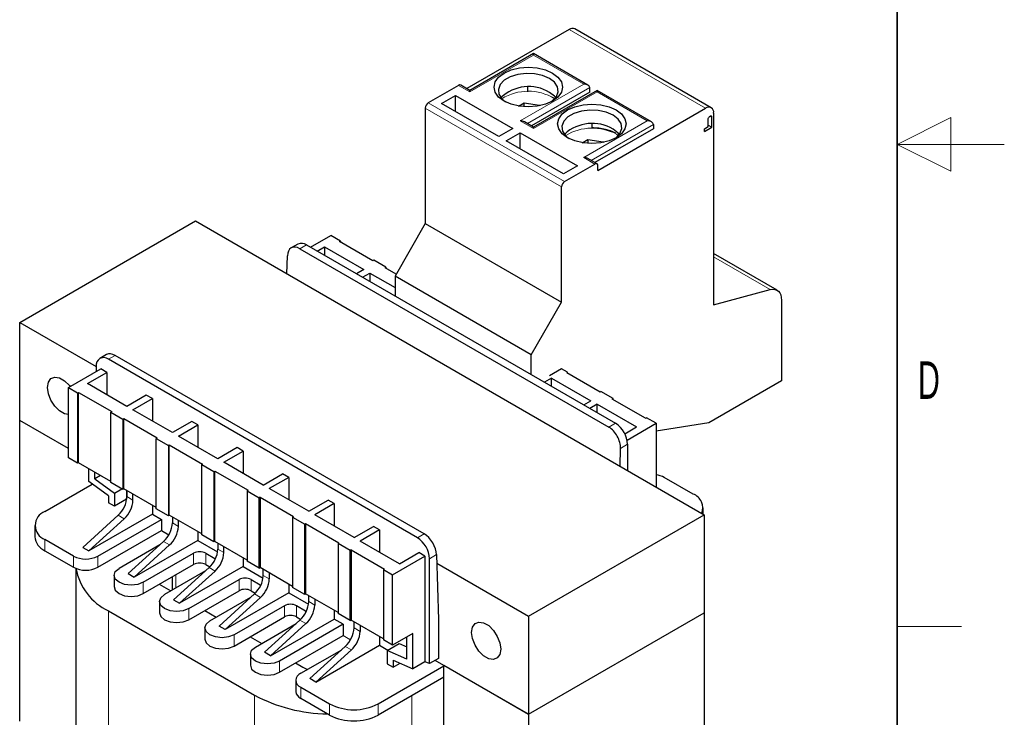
# Model space of a CAD drawing. Header units: millimetres. Extents: x 5 to 418, y 2 to 292.
# Tile 4 of 5: x 326 to 418, y 94 to 159. Entities that reach past the tile are written whole.
import ezdxf

# ---------------------------------------------------------------- set-up
doc = ezdxf.new("R2010")
doc.units = ezdxf.units.MM
doc.layers.add('SLD-0', color=7, linetype='Continuous')
doc.styles.add('SLDTEXTSTYLE0', font='TXT', dxfattribs={"width": 0.605})

msp = doc.modelspace()

# ---------------------------------------------------------------- linework, layer by layer
at = {"color": 7, "linetype": 'Continuous', "lineweight": 25}
for p, q in [((377.3696159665, 157.9735868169), (367.8136462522, 152.4570429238)), ((390.6374965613, 150.6793836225), (377.9095739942, 158.0270569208)), ((374.0320728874, 155.7250509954), (368.0923765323, 152.2961372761)), ((379.1272292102, 152.783679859), (374.0320728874, 155.7250509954)), ((367.0458581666, 152.7650239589), (364.2174305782, 151.1322074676)), ((368.0923765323, 152.2961372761), (367.2458418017, 152.7848313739)), ((365.4619390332, 151.0668946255), (366.7630154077, 151.817990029)), ((366.7630154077, 151.817990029), (372.1087424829, 148.7319674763)), ((366.7630154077, 150.3158020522), (366.7630154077, 151.817990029)), ((368.0923765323, 152.1608817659), (368.0923765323, 152.2961372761)), ((373.4663873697, 152.5846279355), (373.4663873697, 152.1469517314)), ((379.2929467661, 152.1281046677), (373.8381962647, 148.9791442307)), ((379.9717696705, 152.296137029), (374.0320733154, 148.8672233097)), ((379.2929467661, 152.1281046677), (379.2929467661, 152.5527082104)), ((385.0669259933, 149.3547658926), (379.9717696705, 152.296137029)), ((370.8076661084, 147.9808720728), (365.4619390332, 151.0668946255)), ((372.6353350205, 150.8317058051), (373.1704862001, 151.139870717)), ((373.1704862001, 151.139870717), (374.5976612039, 150.9180058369)), ((373.1704862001, 150.7675480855), (373.1704862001, 151.139870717)), ((374.5976612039, 150.9180058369), (374.6238541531, 150.8612889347)), ((374.5976612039, 150.8559861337), (374.5976612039, 150.9180058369)), ((363.9345883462, 150.6423140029), (363.9345883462, 139.8642746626)), ((380.0566229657, 144.829416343), (390.0975385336, 150.6259135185)), ((390.691509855, 149.8116465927), (390.5387891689, 149.8998103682)), ((390.6686936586, 149.8779574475), (390.606767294, 149.9137067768)), ((390.8612141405, 150.1849096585), (390.8612141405, 132.2781281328)), ((374.0320733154, 148.8672233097), (373.1875328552, 149.3547661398)), ((379.490936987, 149.1564552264), (379.490936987, 148.7862789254)), ((385.2326437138, 149.123794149), (385.2326437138, 148.6991906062)), ((390.3520970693, 148.9114534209), (390.3520970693, 149.5970478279)), ((390.3520981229, 149.0503895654), (390.691509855, 148.8544513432)), ((390.691509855, 148.8544513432), (390.691509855, 149.8116465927)), ((372.1087424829, 148.7319674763), (370.8076661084, 147.9808720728)), ((371.4864886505, 147.5889961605), (372.7875650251, 148.340091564)), ((372.7875650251, 148.340091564), (378.1332921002, 145.2540690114)), ((372.7875650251, 146.8379035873), (372.7875650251, 148.340091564)), ((376.9736365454, 148.1384272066), (376.9736365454, 148.2478316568)), ((385.2326437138, 148.6991906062), (379.7778932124, 145.5502301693)), ((381.8896091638, 148.1469264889), (381.9725236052, 148.0975792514)), ((390.0126863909, 148.7155158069), (390.3520970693, 148.9114534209)), ((390.0126863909, 148.4625748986), (390.691509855, 148.8544513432)), ((390.0126863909, 148.4625748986), (390.0126863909, 148.7155158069)), ((376.8322157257, 144.5029736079), (371.4864886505, 147.5889961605)), ((378.5750894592, 147.4027828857), (379.105142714, 147.710175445)), ((379.105142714, 147.710175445), (380.533665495, 147.4912210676)), ((379.105142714, 147.710175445), (379.105142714, 147.3389819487)), ((380.533665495, 147.4912210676), (380.5614328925, 147.4319407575)), ((380.533665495, 147.4263347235), (380.533665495, 147.4912210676)), ((376.9453531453, 143.7845341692), (379.7737807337, 145.4173506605)), ((379.9737643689, 145.4371580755), (379.1272296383, 145.9258521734)), ((378.1332921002, 145.2540690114), (376.8322157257, 144.5029736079)), ((380.0566229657, 144.829416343), (380.0566229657, 145.2540198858)), ((376.6625109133, 132.5166013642), (376.6625109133, 143.2946407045)), ((326.0619497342, 130.6376529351), (342.4668265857, 140.1079867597)), ((342.4668265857, 140.1079867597), (389.9844016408, 112.6766745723)), ((363.9345883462, 139.8642746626), (361.1061607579, 134.9652931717)), ((363.9345883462, 139.8642746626), (376.6625109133, 132.5166013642)), ((352.0472182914, 137.9506574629), (351.4134408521, 137.584785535)), ((353.2150337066, 137.6590723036), (355.1098959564, 138.7529529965)), ((356.0149921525, 138.2304520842), (355.1098959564, 138.7529529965)), ((355.930138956, 138.1814673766), (356.0149921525, 138.2304520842)), ((359.0414087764, 136.3853695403), (355.930138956, 138.1814673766)), ((356.0149921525, 138.2304520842), (356.0149921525, 138.132480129)), ((352.2249004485, 137.5122225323), (381.0748565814, 120.8574973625)), ((352.8471538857, 137.8714417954), (381.6971100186, 121.2167166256)), ((353.8372876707, 137.2998527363), (354.5159256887, 137.6916221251)), ((354.5159256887, 137.6916221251), (358.1928810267, 135.5689609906)), ((354.5159256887, 137.6916221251), (354.5159256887, 136.9080800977)), ((396.7825976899, 133.6378471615), (390.8612155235, 137.0561883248)), ((351.0051132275, 135.1789402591), (351.0541774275, 136.8361686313)), ((359.1262619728, 136.434354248), (359.0414087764, 136.3853695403)), ((360.2576330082, 135.7812276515), (359.1262619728, 136.434354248)), ((358.1928810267, 135.5689609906), (357.5142430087, 135.1771916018)), ((358.0799285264, 134.8506283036), (358.7585665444, 135.2423976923)), ((358.7585665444, 135.2423976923), (361.1061607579, 133.8871603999)), ((358.7585665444, 135.2423976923), (358.7585665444, 134.4588556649)), ((360.1727798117, 135.7322429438), (360.2576330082, 135.7812276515)), ((361.2049413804, 135.1363887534), (360.1727798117, 135.7322429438)), ((360.2576330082, 135.7812276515), (360.2576330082, 135.6832556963)), ((373.834083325, 127.6176198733), (361.1061607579, 134.9652931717)), ((361.1061607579, 134.9652931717), (361.1061607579, 133.1036167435)), ((390.8612141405, 132.2781281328), (396.1487027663, 133.6944862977)), ((373.834083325, 127.6176198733), (376.6625109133, 132.5166013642)), ((397.1968906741, 132.7221562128), (397.1968906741, 125.1741544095)), ((326.0619497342, 130.6376529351), (333.2178703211, 126.5066279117)), ((326.0619497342, 121.4923943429), (326.0619497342, 130.6376529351)), ((334.1830832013, 127.6379117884), (333.5493057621, 127.2720398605)), ((363.1991974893, 110.5380990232), (334.3492413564, 127.192824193)), ((363.8214509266, 110.8973182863), (334.9714947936, 127.5520434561)), ((373.834083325, 125.7559434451), (373.834083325, 127.6176198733)), ((330.6157165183, 124.5474516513), (333.6421341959, 126.2945653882)), ((332.3976262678, 124.9229996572), (334.2078197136, 125.9680020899)), ((333.2178703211, 126.5394877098), (333.2178703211, 126.0496425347)), ((334.2078197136, 125.9680020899), (333.6421341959, 126.2945653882)), ((334.2078197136, 125.9680020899), (334.2078197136, 123.8779969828)), ((376.6625109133, 126.3108932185), (375.531139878, 125.657766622)), ((377.2281959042, 125.9843302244), (376.6625109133, 126.3108932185)), ((377.2281959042, 125.9843302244), (377.1433427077, 125.9353455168)), ((377.2281959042, 125.8863582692), (377.2281959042, 125.9843302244)), ((375.7291289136, 125.4455005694), (375.0504908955, 125.0537311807)), ((375.7291289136, 125.4455005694), (379.4060842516, 123.3228394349)), ((375.7291289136, 124.661958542), (375.7291289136, 125.4455005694)), ((380.2546130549, 124.1392473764), (377.1433427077, 125.9353455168)), ((397.1968906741, 125.1741544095), (390.4086665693, 121.255396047)), ((330.6157165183, 124.5474516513), (331.464244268, 124.057607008)), ((330.6157165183, 117.9824594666), (330.6157165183, 124.5474516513)), ((336.0745816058, 122.8003385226), (332.3976262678, 124.9229996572)), ((380.2546130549, 124.1392473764), (380.3394662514, 124.188232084)), ((381.4708372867, 123.5351054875), (380.3394662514, 124.188232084)), ((331.464244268, 124.057607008), (331.5490974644, 124.1065917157)), ((331.464244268, 124.057607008), (331.464244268, 117.4926148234)), ((331.5490974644, 124.1065917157), (334.6603672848, 122.3104938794)), ((331.5490974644, 117.541599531), (331.5490974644, 124.1065917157)), ((337.8847750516, 123.8453409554), (336.0745816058, 122.8003385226)), ((336.6402671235, 122.4737752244), (338.4504605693, 123.5187776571)), ((338.4504605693, 123.5187776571), (337.8847750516, 123.8453409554)), ((338.4504605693, 123.5187776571), (338.4504605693, 121.4287725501)), ((378.7274462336, 122.9310700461), (379.4060842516, 123.3228394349)), ((381.4708372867, 123.5351054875), (381.3859840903, 123.4861207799)), ((384.4972539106, 121.6900229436), (381.3859840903, 123.4861207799)), ((381.4708372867, 123.4371335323), (381.4708372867, 123.5351054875)), ((334.6603672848, 122.3104938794), (334.5755140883, 122.2615091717)), ((340.3172224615, 120.3511140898), (336.6402671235, 122.4737752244)), ((379.9717697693, 122.9962761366), (379.2931317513, 122.6045067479)), ((379.9717697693, 122.9962761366), (383.6487251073, 120.8736150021)), ((379.9717697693, 122.2127341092), (379.9717697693, 122.9962761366)), ((330.6157165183, 118.8635607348), (326.0619497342, 121.4923943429)), ((326.0619497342, 93.4033918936), (326.0619497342, 121.4923943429)), ((334.5755140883, 122.2615091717), (335.7068851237, 121.6083825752)), ((334.5755140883, 115.6965169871), (334.5755140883, 122.2615091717)), ((335.7068851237, 121.6083825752), (335.7917383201, 121.6573672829)), ((335.7068851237, 121.6083825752), (335.7068851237, 115.0433903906)), ((335.7917383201, 121.6573672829), (338.9030086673, 119.8612691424)), ((335.7917383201, 115.0923750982), (335.7917383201, 121.6573672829)), ((342.1274159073, 121.3961165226), (340.3172224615, 120.3511140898)), ((342.6931008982, 121.0695535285), (342.1274159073, 121.3961165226)), ((384.4972539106, 121.6900229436), (384.5821071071, 121.7390076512)), ((385.4872033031, 121.216506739), (384.5821071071, 121.7390076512)), ((340.8829074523, 120.0245510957), (342.6931008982, 121.0695535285)), ((342.6931008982, 121.0695535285), (342.6931008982, 118.9795484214)), ((382.5647439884, 120.247846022), (383.6487251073, 120.8736150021)), ((382.7819540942, 119.6547996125), (385.4872033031, 121.216506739)), ((385.4872033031, 121.216506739), (385.4872033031, 115.2728504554)), ((390.4086665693, 121.255396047), (385.4872043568, 120.482784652)), ((338.9030086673, 119.8612691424), (338.8181554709, 119.8122844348)), ((338.8181554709, 119.8122844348), (339.9495259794, 119.1591581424)), ((338.8181554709, 113.2472922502), (338.8181554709, 119.8122844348)), ((344.5598627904, 117.9018899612), (340.8829074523, 120.0245510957)), ((339.9495259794, 119.1591581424), (340.0343791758, 119.2081428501)), ((339.9495259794, 119.1591581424), (339.9495259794, 112.5941659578)), ((340.0343791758, 119.2081428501), (343.1456492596, 117.4120448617)), ((340.0343791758, 112.6431506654), (340.0343791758, 119.2081428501)), ((346.3700562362, 118.9468923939), (344.5598627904, 117.9018899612)), ((345.125548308, 117.5753266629), (346.9357417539, 118.6203290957)), ((346.9357417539, 118.6203290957), (346.3700562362, 118.9468923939)), ((346.9357417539, 118.6203290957), (346.9357417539, 116.5303239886)), ((382.1178114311, 117.2179618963), (382.1668756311, 118.8751902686)), ((382.828481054, 119.2571269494), (382.828481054, 116.8076966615)), ((331.464244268, 117.4926148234), (330.6157165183, 117.9824594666)), ((331.5490974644, 117.541599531), (331.464244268, 117.4926148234)), ((334.575515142, 115.7944857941), (331.5490974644, 117.541599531)), ((332.5107631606, 115.781705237), (332.5107631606, 116.9864414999)), ((343.1456492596, 117.4120448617), (343.0607960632, 117.3630601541)), ((343.0607960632, 117.3630601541), (344.1921668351, 116.7099337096)), ((343.0607960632, 110.7980679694), (343.0607960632, 117.3630601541)), ((348.8025036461, 115.4526655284), (345.125548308, 117.5753266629)), ((333.0764486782, 116.031803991), (333.0764486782, 116.6598782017)), ((333.6204369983, 116.3458417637), (333.0764486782, 116.031803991)), ((333.0764486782, 116.031803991), (334.9149258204, 114.7051001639)), ((344.1921668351, 116.7099337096), (344.2770200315, 116.7589184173)), ((344.1921668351, 116.7099337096), (344.1921668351, 110.144941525)), ((344.2770200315, 116.7589184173), (347.3882898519, 114.962820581)), ((344.2770200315, 110.1939262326), (344.2770200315, 116.7589184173)), ((348.8025036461, 115.4526655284), (350.6126970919, 116.4976679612)), ((351.1783826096, 116.1711046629), (349.3681891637, 115.1261022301)), ((351.1783826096, 116.1711046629), (350.6126970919, 116.4976679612)), ((351.1783826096, 116.1711046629), (351.1783826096, 114.0810995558)), ((388.9378838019, 114.6181753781), (386.2508789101, 116.1693502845)), ((328.4095439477, 112.9853588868), (332.8408551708, 115.5435004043)), ((334.3492413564, 114.4550008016), (332.5107631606, 115.781705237)), ((335.7068851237, 115.0433903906), (334.5755140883, 115.6965169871)), ((334.9149258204, 114.7051001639), (335.6039077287, 115.1028409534)), ((335.7917383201, 115.0923750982), (335.7068851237, 115.0433903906)), ((338.8181554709, 113.3452616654), (335.7917383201, 115.0923750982)), ((336.0462968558, 114.9454231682), (336.0462968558, 114.1283307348)), ((336.0745816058, 114.9290974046), (336.0745816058, 114.3699223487)), ((347.3034366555, 114.9138358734), (347.3882898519, 114.962820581)), ((353.0451445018, 113.0034410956), (349.3681891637, 115.1261022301)), ((334.3492413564, 114.4550008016), (334.3492413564, 113.8017668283)), ((334.9149258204, 114.7051001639), (334.9149258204, 113.4752041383)), ((336.0462968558, 114.1283307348), (334.9149258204, 113.4752041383)), ((336.0462968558, 114.1283307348), (336.0559116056, 114.1227802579)), ((336.6402671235, 114.0433590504), (336.6402671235, 114.6025341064)), ((347.3034366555, 114.9138358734), (348.4348074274, 114.2607094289)), ((347.3034366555, 114.9138358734), (347.3034366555, 108.3488436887)), ((348.5196606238, 114.3096941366), (348.4348074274, 114.2607094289)), ((348.4348074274, 107.6957172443), (348.4348074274, 114.2607094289)), ((348.5196606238, 114.3096941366), (351.6309307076, 112.5135961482)), ((348.5196606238, 114.3096941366), (348.5196606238, 107.7447019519)), ((353.0451445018, 113.0034410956), (354.8553379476, 114.0484435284)), ((355.4210229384, 113.7218805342), (354.8553379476, 114.0484435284)), ((334.9149258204, 113.4752041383), (334.3492413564, 113.8017668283)), ((338.4504605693, 113.5575289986), (338.4504605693, 112.7404365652)), ((339.9495259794, 112.5941659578), (338.8181554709, 113.2472922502)), ((355.4210229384, 113.7218805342), (353.6108294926, 112.6768781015)), ((355.4210229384, 113.7218805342), (355.4210229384, 111.6318754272)), ((389.8751433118, 112.7397474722), (389.8751433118, 113.311922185)), ((335.2540214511, 112.6400259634), (331.9450776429, 109.6380855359)), ((338.4504605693, 112.7404365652), (332.5107631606, 109.3115222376)), ((332.5107631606, 109.3115222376), (335.8197069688, 112.3134626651)), ((333.3592909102, 108.8216775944), (339.298988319, 112.2505919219)), ((338.4504605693, 112.7404365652), (339.298988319, 112.2505919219)), ((339.298988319, 112.2505919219), (339.298988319, 111.2054190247)), ((340.0343791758, 112.6431506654), (339.9495259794, 112.5941659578)), ((343.0607963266, 110.8960372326), (340.0343791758, 112.6431506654)), ((340.3172224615, 112.4798729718), (340.3172224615, 111.9206979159)), ((351.5460775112, 112.4646114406), (351.6309307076, 112.5135961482)), ((351.5460775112, 112.4646114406), (352.6774480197, 111.8114851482)), ((351.5460775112, 112.4646114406), (351.5460775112, 105.8996192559)), ((357.2877848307, 110.5542169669), (353.6108294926, 112.6768781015)), ((373.5795247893, 103.2063407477), (389.9844016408, 112.6766745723)), ((389.9844016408, 112.6766745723), (389.9844016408, 103.5314159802)), ((327.4722854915, 111.679106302), (327.4722854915, 110.6339334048)), ((340.8829074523, 111.5941349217), (340.8829074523, 112.1533099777)), ((352.7623012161, 111.8604698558), (352.6774480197, 111.8114851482)), ((352.6774480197, 105.2464929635), (352.6774480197, 111.8114851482)), ((352.7623012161, 111.8604698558), (355.8735715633, 110.0643717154)), ((352.7623012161, 111.8604698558), (352.7623012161, 105.2954776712)), ((357.2877848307, 110.5542169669), (359.0979782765, 111.5992193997)), ((359.6636637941, 111.2726561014), (357.8534703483, 110.2276536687)), ((359.6636637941, 111.2726561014), (359.0979782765, 111.5992193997)), ((359.6636637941, 111.2726561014), (359.6636637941, 109.1826509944)), ((331.0965488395, 108.8216775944), (328.4095439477, 110.3728525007)), ((333.3592909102, 107.7765046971), (339.298988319, 111.2054190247)), ((339.298988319, 111.2054190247), (339.9872837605, 110.808074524)), ((342.6931008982, 111.1083048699), (342.6931008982, 110.2912124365)), ((344.1921668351, 110.144941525), (343.0607960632, 110.7980679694)), ((331.9450776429, 109.6380855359), (332.5107631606, 109.3115222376)), ((339.1570846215, 109.8827295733), (335.3391902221, 107.6787060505)), ((339.4966623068, 110.1908015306), (336.1877184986, 107.1888611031)), ((342.6931008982, 110.2912124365), (336.7534034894, 106.8622981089)), ((336.7534034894, 106.8622981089), (340.0623472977, 109.8642385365)), ((342.6931008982, 110.2912124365), (344.5411930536, 109.2243315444)), ((344.2770200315, 110.1939262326), (344.1921668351, 110.144941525)), ((347.3034370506, 108.4468128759), (344.2770200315, 110.1939262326)), ((344.5598627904, 110.0306488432), (344.5598627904, 109.4714737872)), ((345.125548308, 109.144910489), (345.125548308, 109.7040855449)), ((355.7887183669, 110.0153870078), (355.8735715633, 110.0643717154)), ((355.7887183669, 110.0153870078), (356.9200894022, 109.3622604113)), ((355.7887183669, 110.0153870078), (355.7887183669, 103.4503948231)), ((357.0049425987, 109.4112451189), (356.9200894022, 109.3622604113)), ((357.0049425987, 109.4112451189), (360.116212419, 107.6151472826)), ((357.0049425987, 109.4112451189), (357.0049425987, 102.8462529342)), ((361.5304256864, 108.1049925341), (357.8534703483, 110.2276536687)), ((328.4095439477, 109.3276796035), (331.0965488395, 107.7765046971)), ((337.6019317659, 106.3724531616), (342.2971212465, 109.0829283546)), ((343.4284912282, 109.0829277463), (344.2770192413, 108.593082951)), ((344.2770192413, 108.593082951), (344.3335199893, 108.5568246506)), ((346.9357417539, 108.6590804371), (346.9357417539, 107.8419880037)), ((356.9200894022, 102.7972682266), (356.9200894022, 109.3622604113)), ((360.8798869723, 107.0763179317), (363.9063046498, 108.8234316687)), ((361.5304256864, 108.1049925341), (363.3406191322, 109.1499949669)), ((363.9063046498, 108.8234316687), (363.3406191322, 109.1499949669)), ((363.9063046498, 108.8234316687), (363.9063046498, 98.963698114)), ((364.3305685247, 98.7800167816), (364.3305685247, 108.578509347)), ((364.9921739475, 108.9604460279), (365.1790962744, 102.8626409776)), ((331.3031516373, 107.6758779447), (331.3031516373, 85.0927180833)), ((337.6019317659, 105.3272802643), (342.2971212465, 108.0377554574)), ((343.7393026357, 107.7415774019), (340.4303588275, 104.7396369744)), ((346.9357417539, 107.8419880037), (340.9960443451, 104.4130736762)), ((343.4284912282, 108.0377548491), (343.8156455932, 107.8142553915)), ((346.9357417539, 107.8419880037), (348.7838337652, 106.7751071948)), ((348.4348074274, 107.6957172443), (347.3034366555, 108.3488436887)), ((348.4348074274, 107.6957172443), (348.5196606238, 107.7447019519)), ((351.5460775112, 105.9975886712), (348.5196606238, 107.7447019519)), ((348.8025036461, 107.0222493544), (348.8025036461, 107.5814244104)), ((360.0313592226, 107.566162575), (360.116212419, 107.6151472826)), ((365.0170374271, 108.1493594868), (373.5795247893, 103.2063407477)), ((334.870560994, 107.0255797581), (334.870560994, 105.9804068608)), ((336.1877184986, 107.1888611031), (336.7534034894, 106.8622981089)), ((343.3997252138, 107.4335052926), (339.5818308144, 105.2294817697)), ((340.3051610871, 106.8878207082), (340.3051610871, 105.6470518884)), ((340.9960443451, 104.4130736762), (344.3049881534, 107.4150141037)), ((349.3681891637, 107.2548611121), (349.3681891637, 106.6956860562)), ((360.0313592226, 107.566162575), (360.8798869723, 107.0763179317)), ((360.0313592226, 107.566162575), (360.0313592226, 101.0011703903)), ((360.8798869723, 100.5113257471), (360.8798869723, 107.0763179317)), ((339.1007774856, 106.1925455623), (340.1754325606, 105.5721603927)), ((341.8445724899, 103.9232288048), (346.5397619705, 106.6337039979)), ((347.6711318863, 106.6337034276), (348.5196600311, 106.1438585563)), ((348.5196600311, 106.1438585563), (348.5761607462, 106.1076002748)), ((351.1783826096, 106.2098560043), (351.1783826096, 105.3927635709)), ((352.6774480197, 105.2464929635), (351.5460775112, 105.8996192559)), ((341.8445724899, 102.8780559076), (346.5397619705, 105.5885311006)), ((343.8244715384, 102.780257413), (347.6423659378, 104.9842809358)), ((344.6729996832, 102.2904125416), (347.9819434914, 105.2923529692)), ((351.1783826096, 105.3927635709), (345.2386852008, 101.9638492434)), ((348.5476290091, 104.9657896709), (345.2386852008, 101.9638492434)), ((347.6711318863, 105.5885305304), (348.0582862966, 105.3650310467)), ((351.1783826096, 105.3927635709), (353.0264745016, 104.3258828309)), ((352.6774480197, 105.2464929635), (352.7623012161, 105.2954776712)), ((355.7887183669, 103.5483642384), (352.7623012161, 105.2954776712)), ((353.0451445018, 104.5730249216), (353.0451445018, 105.1321999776)), ((339.1132018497, 104.5763553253), (339.1132018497, 103.5311824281)), ((340.4303588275, 104.7396369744), (340.9960443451, 104.4130736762)), ((350.7824026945, 104.1844796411), (346.0872132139, 101.474004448)), ((352.7623006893, 103.6946342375), (351.9137726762, 104.1844790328)), ((353.6108294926, 104.8056369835), (353.6108294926, 104.2464619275)), ((334.3492408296, 103.7105377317), (347.9822595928, 95.8403635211)), ((343.3434180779, 103.7433212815), (344.4180732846, 103.122936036)), ((346.0872132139, 100.4288315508), (350.7824026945, 103.1393067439)), ((351.9137726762, 103.1393061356), (352.3009270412, 102.915806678)), ((352.7623006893, 103.6946342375), (352.8188011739, 103.6583760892)), ((355.4210229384, 103.7606318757), (355.4210229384, 102.9435394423)), ((356.9200894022, 102.7972682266), (355.7887183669, 103.4503948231)), ((373.5795247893, 94.0610821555), (389.9844016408, 103.5314159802)), ((373.5795247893, 103.2063407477), (373.5795247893, 94.0610821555)), ((389.9844016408, 103.5314159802), (389.9844016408, 66.9503886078)), ((343.355842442, 102.1271310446), (343.355842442, 101.0819581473)), ((345.2386852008, 101.9638492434), (344.6729996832, 102.2904125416)), ((348.0671122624, 100.3310330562), (351.8850066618, 102.5350565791)), ((348.9156405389, 99.8411881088), (352.2245843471, 102.8431285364)), ((349.4813255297, 99.5146251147), (355.4210229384, 102.9435394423)), ((352.7902693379, 102.5165655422), (349.4813255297, 99.5146251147)), ((356.2695512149, 102.4536944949), (350.3298538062, 99.0247801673)), ((356.2695512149, 102.4536944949), (355.4210229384, 102.9435394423)), ((356.2695512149, 102.4536944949), (356.2695512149, 101.4085215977)), ((356.9200894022, 102.7972682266), (357.0049425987, 102.8462529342)), ((360.0313592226, 101.0991398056), (357.0049425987, 102.8462529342)), ((357.2877848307, 102.123800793), (357.2877848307, 102.6829758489)), ((357.8534703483, 102.3564125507), (357.8534703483, 101.7972374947)), ((365.1790962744, 102.8626409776), (365.1790962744, 99.2698614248)), ((347.5860588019, 101.2940969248), (348.6607140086, 100.6737116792)), ((350.3298538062, 97.9796072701), (356.2611397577, 101.4036657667)), ((359.6636637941, 101.3114074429), (359.6636637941, 100.4943150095)), ((362.7749336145, 101.6053128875), (360.8798869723, 100.5113257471)), ((362.2092480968, 99.213796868), (362.2092480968, 101.2787492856)), ((362.7749336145, 98.3105715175), (362.7749336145, 101.6053128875)), ((353.1582808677, 97.3919639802), (356.467224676, 100.3939044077)), ((353.7239663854, 97.0654006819), (359.6636637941, 100.4943150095)), ((356.9578466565, 101.011177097), (356.8977162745, 101.0458896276)), ((359.6636637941, 100.4943150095), (360.436905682, 100.0479319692)), ((360.8798869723, 100.5113257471), (360.0313592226, 101.0011703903)), ((360.3707709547, 100.0097535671), (361.50214199, 100.6628801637)), ((361.50214199, 100.6628801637), (362.2092480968, 100.3567440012)), ((347.5984830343, 99.6779067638), (347.5984830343, 98.6327338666)), ((349.4813255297, 99.5146251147), (348.9156405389, 99.8411881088)), ((352.3097531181, 97.8818086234), (356.1276475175, 100.0858321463)), ((357.0329101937, 100.0673411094), (353.7239663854, 97.0654006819)), ((360.3707709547, 100.0097535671), (360.3707709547, 98.7798575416)), ((362.2092480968, 99.213796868), (360.3707709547, 100.0097535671)), ((351.8286995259, 98.844872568), (352.5077426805, 98.4528692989)), ((352.5077426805, 98.4528692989), (352.9311588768, 98.2405384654)), ((359.5222421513, 95.024380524), (365.6599285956, 98.5675914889)), ((360.3707709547, 98.7798575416), (360.9364554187, 98.4532948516)), ((360.9364554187, 99.1065288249), (362.7749336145, 98.3105715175)), ((360.9364554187, 99.1065288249), (360.9364554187, 98.4532948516)), ((360.9364554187, 98.4532948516), (361.5830734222, 98.8265794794)), ((363.9063046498, 98.963698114), (362.7749336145, 98.3105715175)), ((364.3305685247, 98.7800167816), (363.9063046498, 98.963698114)), ((365.1790962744, 99.2698614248), (364.3305685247, 98.7800167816)), ((373.5795247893, 94.0610821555), (364.867887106, 99.0902035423)), ((365.6599296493, 71.1971962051), (365.6599296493, 98.6329671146)), ((365.6599296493, 98.6329671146), (373.5795247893, 94.0610821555)), ((365.6599285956, 97.5224185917), (359.5222421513, 93.9792076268)), ((351.8411233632, 97.2286826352), (351.8411233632, 96.183509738)), ((352.3097531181, 96.5755554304), (354.9967580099, 95.024380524)), ((353.7239663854, 97.0654006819), (353.1582808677, 97.3919639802)), ((354.9967580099, 93.9792076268), (352.3097531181, 95.5303825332)), ((373.5795247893, 94.0610821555), (373.5795247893, 65.9720797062))]:
    msp.add_line(p, q, dxfattribs=at)
at = {"color": 7, "linetype": 'Continuous', "lineweight": 18}
for p, q in [((390.0975385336, 150.6259135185), (377.3696159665, 157.9735868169)), ((374.032073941, 155.5897960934), (368.0923765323, 152.1608817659)), ((378.7272628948, 152.8793212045), (374.032073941, 155.5897960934)), ((368.0923765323, 152.1608817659), (367.0458581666, 152.7650239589)), ((372.7875654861, 149.4504068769), (378.7272628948, 152.8793212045)), ((373.470440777, 149.1914470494), (379.2929467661, 152.5527082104)), ((379.9717708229, 152.16088207), (374.0320734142, 148.7319677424)), ((384.6669597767, 149.4504071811), (379.9717708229, 152.16088207)), ((364.2174305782, 151.1322074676), (376.9453531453, 143.7845341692)), ((376.6625109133, 143.2946407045), (363.9345883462, 150.6423140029)), ((374.0320734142, 148.7319677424), (372.7875654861, 149.4504068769)), ((378.727262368, 146.0214928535), (384.6669597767, 149.4504071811)), ((379.4101377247, 145.7625329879), (385.2326437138, 149.123794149)), ((381.7767304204, 148.2121087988), (381.9137611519, 148.0962800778)), ((379.7737807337, 145.4173506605), (378.727262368, 146.0214928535)), ((352.8471538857, 137.8714417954), (352.2249004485, 137.5122225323)), ((396.1487027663, 133.6944862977), (390.861213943, 136.7468886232)), ((334.3492413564, 127.192824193), (334.9714947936, 127.5520434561)), ((381.6971100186, 121.2167166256), (381.0748565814, 120.8574973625)), ((382.1668756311, 118.8751902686), (382.828481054, 119.2571269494)), ((336.0745816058, 114.3699223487), (336.6402671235, 114.0433590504)), ((335.8197069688, 112.3134626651), (335.2540214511, 112.6400259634)), ((340.3172224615, 111.9206979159), (340.8829074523, 111.5941349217)), ((328.4095439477, 110.3728525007), (328.4095439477, 109.3276796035)), ((363.1991974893, 110.5380990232), (363.8214509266, 110.8973182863)), ((340.0623472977, 109.8642385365), (339.4966623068, 110.1908015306)), ((344.5598627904, 109.4714737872), (345.125548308, 109.144910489)), ((331.0965488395, 108.8216775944), (331.0965488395, 107.7765046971)), ((333.3592909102, 107.7765046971), (333.3592909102, 108.8216775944)), ((342.2971212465, 108.0377554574), (342.2971212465, 109.0829283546)), ((343.4284912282, 108.0377548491), (343.4284912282, 109.0829277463)), ((344.2770192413, 108.4440468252), (344.2770192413, 108.593082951)), ((364.3305685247, 108.578509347), (364.9921739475, 108.9604460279)), ((344.3049881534, 107.4150141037), (343.7393026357, 107.7415774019)), ((340.6448899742, 105.8431740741), (340.6448899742, 107.0839428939)), ((348.8025036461, 107.0222493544), (349.3681891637, 106.6956860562)), ((337.6019317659, 105.3272802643), (337.6019317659, 106.3724531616)), ((346.5397619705, 105.5885311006), (346.5397619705, 106.6337039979)), ((347.6711318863, 105.5885305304), (347.6711318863, 106.6337034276)), ((348.5196600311, 105.9948224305), (348.5196600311, 106.1438585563)), ((347.9819434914, 105.2923529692), (348.5476290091, 104.9657896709)), ((341.8445724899, 102.8780559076), (341.8445724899, 103.9232288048)), ((350.7824026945, 103.1393067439), (350.7824026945, 104.1844796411)), ((351.9137726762, 104.1844790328), (351.9137726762, 103.1393061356)), ((353.0451445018, 104.5730249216), (353.6108294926, 104.2464619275)), ((334.3492408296, 103.7105377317), (334.3492408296, 80.8473961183)), ((352.7623006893, 103.5455981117), (352.7623006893, 103.6946342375)), ((352.2245843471, 102.8431285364), (352.7902693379, 102.5165655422)), ((357.2877848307, 102.123800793), (357.8534703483, 101.7972374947)), ((346.0872132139, 101.474004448), (346.0872132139, 100.4288315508)), ((356.2695512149, 101.4085215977), (356.8977162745, 101.0458896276)), ((356.467224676, 100.3939044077), (357.0329101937, 100.0673411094)), ((356.9037132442, 100.9211818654), (356.9037132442, 101.042522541)), ((350.3298538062, 99.0247801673), (350.3298538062, 97.9796072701)), ((352.3097531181, 95.5303825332), (352.3097531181, 96.5755554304)), ((347.9822595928, 95.8403635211), (347.9822595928, 72.9772219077)), ((362.6900804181, 95.8079620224), (362.6900804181, 72.9772222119)), ((354.9967580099, 95.024380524), (354.9967580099, 93.9792076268)), ((359.5222421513, 93.9792076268), (359.5222421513, 95.024380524))]:
    msp.add_line(p, q, dxfattribs=at)
at = {"color": 7, "linetype": 'Continuous', "lineweight": 25, "flags": 128}
for points in [[(374.032073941, 155.5897960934), (374.0320728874, 155.6472311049), (374.032073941, 155.6899062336), (374.0320728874, 155.7161841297), (374.0320728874, 155.7250509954)], [(371.2884987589, 151.2954889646), (370.7799593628, 151.6780818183), (370.4602776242, 152.1236199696), (370.3512410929, 152.6017423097), (370.4602781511, 153.0798637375), (370.7799604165, 153.5254028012), (371.2884979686, 153.9079945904), (371.9512403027, 154.2015682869), (372.7230191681, 154.3861163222), (373.5512416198, 154.4490632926), (374.3794614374, 154.3861166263), (375.1512397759, 154.2015682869), (375.8139818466, 153.9079947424), (376.3225212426, 153.5254018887), (376.6422029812, 153.0798637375), (376.7512416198, 152.6017426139), (376.6422025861, 152.1236198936), (376.3225213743, 151.6780814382), (375.8139814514, 151.2954885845), (375.1512414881, 151.0019159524), (374.3794615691, 150.8173673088), (373.551241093, 150.7544216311), (372.7230191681, 150.8173670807), (371.9512408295, 151.0019154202), (371.2884987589, 151.2954889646)], [(375.6634524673, 151.2140253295), (375.7927568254, 151.3064546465), (376.1747002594, 151.7102542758), (376.3441068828, 152.1598170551), (376.2872510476, 152.618721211), (376.0087413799, 153.0497904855), (375.5311406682, 153.418101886), (374.8931374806, 153.6938149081), (374.1464225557, 153.854595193), (373.3514913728, 153.887417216), (372.5727414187, 153.7896208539), (371.8732638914, 153.5691297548), (371.309724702, 153.2438055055), (370.9277815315, 152.8400057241), (370.758374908, 152.3904429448), (370.8152294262, 151.9315383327), (371.0937392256, 151.5004689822), (371.4390296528, 151.2140252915)], [(376.1125237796, 151.6220454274), (376.0087413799, 151.7436242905), (375.5311406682, 152.111935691)], [(375.7108500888, 151.7007654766), (375.9584059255, 151.5709421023), (376.0328264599, 151.5264934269)], [(379.9717708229, 152.16088207), (379.9717695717, 152.2183171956), (379.9717710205, 152.2609920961), (379.9717700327, 152.2872699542), (379.9717696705, 152.296137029)], [(377.2281956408, 147.8665749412), (376.7196562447, 148.2491677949), (376.3999745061, 148.6947059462), (376.2909379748, 149.1728282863), (376.3999749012, 149.6509497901), (376.7196571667, 150.0964888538), (377.2281949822, 150.4790804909), (377.8909370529, 150.7726543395), (378.6627159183, 150.9572023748), (379.4909385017, 151.0201492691), (380.3191583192, 150.9572026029), (381.0909366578, 150.7726542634), (381.7536787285, 150.479080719), (382.2622181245, 150.0964878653), (382.5818998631, 149.650949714), (382.6909385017, 149.1728285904), (382.5818993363, 148.6947059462), (382.2622181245, 148.2491674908), (381.753678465, 147.866574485), (381.0909382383, 147.5730020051), (380.3191583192, 147.3884533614), (379.4909379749, 147.3255076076), (378.66271605, 147.3884530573), (377.8909377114, 147.5730013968), (377.2281956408, 147.8665749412)], [(381.6031494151, 147.7851112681), (381.732453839, 147.877540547), (382.1143970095, 148.2813403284), (382.283803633, 148.7309031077), (382.2269480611, 149.1898071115), (381.9484382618, 149.6208764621), (381.4708375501, 149.9891878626), (380.8328343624, 150.2649008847), (380.0861195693, 150.4256810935), (379.291188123, 150.4585032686), (378.5124381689, 150.3607069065), (377.812960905, 150.1402156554), (377.2494217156, 149.814891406), (376.8674782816, 149.4110917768), (376.6980716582, 148.9615289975), (376.7549264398, 148.5026242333), (377.0334361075, 148.0715549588), (377.3787267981, 147.785111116)], [(390.3520970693, 149.5970478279), (390.3610975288, 149.6652173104), (390.3871442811, 149.7365450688), (390.4274703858, 149.8034668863), (390.4778042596, 149.8588883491), (390.5328058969, 149.896928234), (390.5866379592, 149.9135499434), (390.6335958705, 149.9069982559), (390.6686936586, 149.8779574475)], [(374.0320734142, 148.7319677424), (374.0320730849, 148.7837152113), (374.032073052, 148.8239621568), (374.0320737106, 148.8514955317), (374.0320734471, 148.8654672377), (374.0320733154, 148.8672233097)], [(381.7110298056, 148.29437655), (381.2227322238, 148.5065869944), (380.7673926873, 148.6396272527)], [(382.0522206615, 148.193131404), (381.9484382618, 148.3147102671), (381.4708375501, 148.6830216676)], [(396.1487027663, 133.6944862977), (396.3663343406, 133.7302051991), (396.5683736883, 133.7171792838), (396.7494239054, 133.6557679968), (396.9046486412, 133.547608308), (397.0299027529, 133.3955879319), (397.1218397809, 133.2037710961), (397.1780025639, 132.9772756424), (397.1968906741, 132.7221562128)], [(330.6157165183, 122.0264317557), (330.2574999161, 122.0990436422), (329.7859946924, 122.371237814), (329.3429238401, 122.813236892), (328.9817316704, 123.3717319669), (328.7459790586, 123.979359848), (328.6641024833, 124.5628340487), (328.7459790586, 125.0517707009), (328.9817316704, 125.3872044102), (329.3429238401, 125.5286758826), (329.7859946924, 125.4591211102), (330.2574999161, 125.1869269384), (330.7005707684, 124.7449229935), (330.7797520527, 124.6421426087)], [(337.6019317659, 106.3724531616), (337.0828548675, 106.1722287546), (336.4705612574, 106.1019192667), (335.8582676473, 106.1722287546), (335.3391896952, 106.3724531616), (334.9923537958, 106.6721101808), (334.870560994, 107.0255797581), (334.9923537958, 107.3790493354), (335.3391902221, 107.6787060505)], [(334.870560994, 105.9804068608), (334.9923537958, 105.6269372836), (335.3391896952, 105.3272802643), (335.8582676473, 105.1270558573), (336.4705612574, 105.0567463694), (337.0828548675, 105.1270558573), (337.6019317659, 105.3272802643)], [(341.8445724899, 103.9232288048), (341.325495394, 103.7230045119), (340.7132018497, 103.6526949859), (340.1009082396, 103.7230044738), (339.5818306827, 103.9232286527), (339.2349943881, 104.2228859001), (339.1132018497, 104.5763553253), (339.2349946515, 104.9298249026), (339.5818308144, 105.2294817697)], [(339.1132018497, 103.5311824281), (339.2349943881, 103.1777130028), (339.5818306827, 102.8780557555), (340.1009082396, 102.6778315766), (340.7132018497, 102.6075220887), (341.325495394, 102.6778316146), (341.8445724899, 102.8780559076)], [(346.0872132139, 101.474004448), (345.5681360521, 101.2737801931), (344.955842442, 101.2034707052), (344.3435490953, 101.2737800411), (343.824471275, 101.474004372), (343.4776352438, 101.7736614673), (343.355842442, 102.1271310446), (343.4776353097, 102.4806005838), (343.8244715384, 102.780257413)], [(368.2620823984, 101.7034068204), (368.3439589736, 102.1923434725), (368.5797115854, 102.5277771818), (368.9409037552, 102.6692486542), (369.3839746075, 102.5996938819), (369.8554798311, 102.3274997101), (370.2985506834, 101.8854957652), (370.6597428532, 101.3270006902), (370.895495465, 100.7193728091), (370.9773720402, 100.1359034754), (370.895495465, 99.6469619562), (370.6597428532, 99.3115282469), (370.2985506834, 99.1700567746), (369.8554798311, 99.2396164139), (369.3839746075, 99.5118105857), (368.9409037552, 99.9538096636), (368.5797115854, 100.5123047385), (368.3439589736, 101.1199326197), (368.2620823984, 101.7034068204)], [(343.355842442, 101.0819581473), (343.4776352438, 100.72848857), (343.824471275, 100.4288314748), (344.3435490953, 100.2286071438), (344.955842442, 100.158297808), (345.5681360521, 100.2286072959), (346.0872132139, 100.4288315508)], [(350.3298538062, 99.0247801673), (349.8107769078, 98.8245557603), (349.1984832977, 98.7542462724), (348.5861896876, 98.8245557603), (348.0671122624, 99.0247798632), (347.7202758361, 99.3244371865), (347.5984830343, 99.6779067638), (347.7202758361, 100.0313763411), (348.0671122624, 100.3310330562)], [(347.5984830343, 98.6327338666), (347.7202758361, 98.2792642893), (348.0671122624, 97.979606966), (348.5861896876, 97.7793828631), (349.1984832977, 97.7090733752), (349.8107769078, 97.7793828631), (350.3298538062, 97.9796072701)]]:
    msp.add_lwpolyline(points, dxfattribs=at)
at = {"color": 7, "linetype": 'Continuous', "lineweight": 25}
for centre, radius, start, end in [((377.6859729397, 157.5319825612), 0.5432274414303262, 65.6936161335, 125.6170987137), ((367.163029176, 152.6014796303), 0.201185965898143, 65.6932153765, 125.6196296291), ((373.5856970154, 148.8529305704), 3.795505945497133, 59.1651627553, 133.149023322), ((364.548662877, 150.6143721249), 0.6147099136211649, 122.6049297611, 177.3947003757), ((390.3956553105, 150.2604339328), 0.4716449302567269, 350.7855861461, 129.2036620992), ((389.8411130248, 149.5561233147), 0.8879565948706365, 16.7242272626, 21.2503383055), ((379.5232717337, 145.4029431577), 3.814698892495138, 59.3000294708, 132.4265787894), ((379.605120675, 144.1517853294), 4.635903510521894, 75.4804104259, 91.411358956), ((379.884195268, 145.2819907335), 0.1746816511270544, 350.7858654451, 129.2044918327), ((377.2765854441, 143.2666988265), 0.6147099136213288, 122.6049297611, 177.3947003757), ((352.3784773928, 137.2172155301), 0.8047792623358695, 54.382836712, 114.3063180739), ((333.9075892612, 126.6513695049), 0.6987343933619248, 50.7966685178, 189.2138983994), ((380.3721363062, 119.1453478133), 2.458886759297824, 2.6055208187, 57.3945409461), ((385.2296002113, 114.3056814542), 2.125152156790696, 61.2775381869, 83.037724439), ((333.570451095, 114.498172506), 2.507412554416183, 312.1780947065, 357.0681328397), ((334.1361366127, 114.1716092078), 2.507412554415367, 312.1780947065, 357.0681328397), ((388.4473874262, 113.3080217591), 1.398960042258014, 339.1197058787, 69.4750641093), ((328.9053101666, 111.6791056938), 1.397169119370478, 110.7834074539, 249.2165925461), ((337.8130919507, 112.0489480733), 2.507412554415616, 312.1780947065, 357.0681328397), ((338.3787769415, 111.7223850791), 2.507412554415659, 312.1780947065, 357.0681328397), ((329.0737468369, 110.7936320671), 1.609404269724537, 185.6947419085, 245.6253739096), ((361.8742237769, 108.4667302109), 2.458886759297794, 2.6055208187, 57.3945409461), ((342.0557322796, 109.5997239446), 2.507412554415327, 312.1780947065, 357.0681328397), ((332.2279198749, 111.0052159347), 2.459235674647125, 242.6096748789, 297.3903251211), ((342.8628056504, 107.9911626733), 1.229614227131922, 62.6095845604, 117.3903538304), ((342.6214177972, 109.2731606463), 2.507412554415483, 312.1780947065, 357.0681328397), ((332.2279198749, 109.9600430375), 2.459235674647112, 242.6096748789, 297.3903251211), ((336.6601068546, 108.6236812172), 5.429464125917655, 190.104241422, 244.8103486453), ((342.8628056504, 106.9459897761), 1.229614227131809, 62.6095845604, 117.3903538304), ((347.1054463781, 105.5419392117), 1.229613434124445, 62.6095690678, 117.3903731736), ((346.2983731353, 107.1504995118), 2.507412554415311, 312.1780947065, 357.0681328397), ((346.8640586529, 106.8239362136), 2.50741255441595, 312.1780947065, 357.0681328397), ((347.1054463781, 104.4967663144), 1.229613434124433, 62.6095690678, 117.3903731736), ((351.3480870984, 103.0927156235), 1.229612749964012, 62.6095488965, 117.3903894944), ((350.541013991, 104.701275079), 2.507412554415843, 312.1780947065, 357.0681328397), ((351.1066989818, 104.3747120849), 2.507412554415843, 312.1780947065, 357.0681328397), ((351.3480870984, 102.0475427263), 1.229612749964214, 62.6095488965, 117.3903894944), ((354.7836543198, 102.2520509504), 2.507412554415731, 312.1780947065, 357.0681328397), ((355.3493398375, 101.9254876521), 2.507412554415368, 312.1780947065, 357.0681328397), ((352.5576363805, 97.2286820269), 0.6985846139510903, 110.7834191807, 249.2165808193), ((354.9996824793, 109.0188566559), 14.93040204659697, 241.9651212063, 269.2541311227), ((352.6418574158, 96.2633614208), 0.8047057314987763, 185.6948846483, 245.625266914), ((357.2595000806, 99.3914556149), 4.918469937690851, 242.6096663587, 297.3903336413), ((357.2595000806, 98.3462827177), 4.918469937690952, 242.6096663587, 297.3903336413)]:
    msp.add_arc(centre, radius, start, end, dxfattribs=at)
at = {"color": 7, "linetype": 'Continuous', "lineweight": 18}
for centre, radius, start, end in [((373.5597497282, 147.5078363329), 4.710716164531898, 58.9131250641, 121.6164547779), ((379.5238986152, 143.9609202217), 4.811221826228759, 62.0795474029, 120.6838876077)]:
    msp.add_arc(centre, radius, start, end, dxfattribs=at)
at = {"color": 7, "linetype": 'Continuous', "lineweight": 25}
for centre, major_axis, ratio, start_param, end_param in [((378.7272622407, 152.5527067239), (0.5656854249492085, 0), 0.5773815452, 0, 1.570796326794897), ((372.7875652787, 149.1237926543), (0.5656854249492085, 0), 0.5773815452, 0.7854794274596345, 1.570796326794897), ((384.6669592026, 149.1237926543), (0.5656854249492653, 0), 0.5773815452, 0, 1.570796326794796), ((378.7272622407, 145.6948785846), (0.5656854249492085, 0), 0.5773815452, 0.7854794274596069, 1.570796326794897), ((352.1855480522, 136.1830399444), (-0.7565423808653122, 1.410407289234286), 0.5970867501, 5.516507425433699, 7.087303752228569), ((335.0108466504, 126.2682958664), (-0.8401790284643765, 1.36220279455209), 0.5569762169, 5.481649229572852, 6.266966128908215), ((381.0355047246, 119.5283144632), (-0.7565423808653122, 1.4104072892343), 0.5970867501, 3.945711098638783, 5.516507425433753), ((363.8608033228, 109.6135703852), (-0.8401790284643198, 1.36220279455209), 0.5569762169, 3.910852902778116, 5.481649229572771)]:
    msp.add_ellipse(centre, major_axis=major_axis, ratio=ratio, start_param=start_param, end_param=end_param, dxfattribs=at)
at = {"layer": 'SLD-0', "lineweight": 35}
msp.add_line((408, 12), (408, 282.5), dxfattribs=at)
at = {"layer": 'SLD-0', "lineweight": 18}
for p, q in [((413, 149.75), (408, 147.25)), ((413, 144.75), (413, 149.75)), ((418, 147.25), (408, 147.25)), ((408, 147.25), (413, 144.75)), ((408, 102.25), (414, 102.25))]:
    msp.add_line(p, q, dxfattribs=at)

# ---------------------------------------------------------------- texts
at = {"layer": 'SLD-0', "insert": (410.9596929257, 127.0010772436), "char_height": 3.5, "attachment_point": 2, "style": 'SLDTEXTSTYLE0'}
msp.add_mtext('D', dxfattribs=at)

doc.saveas('drawing.dxf')
